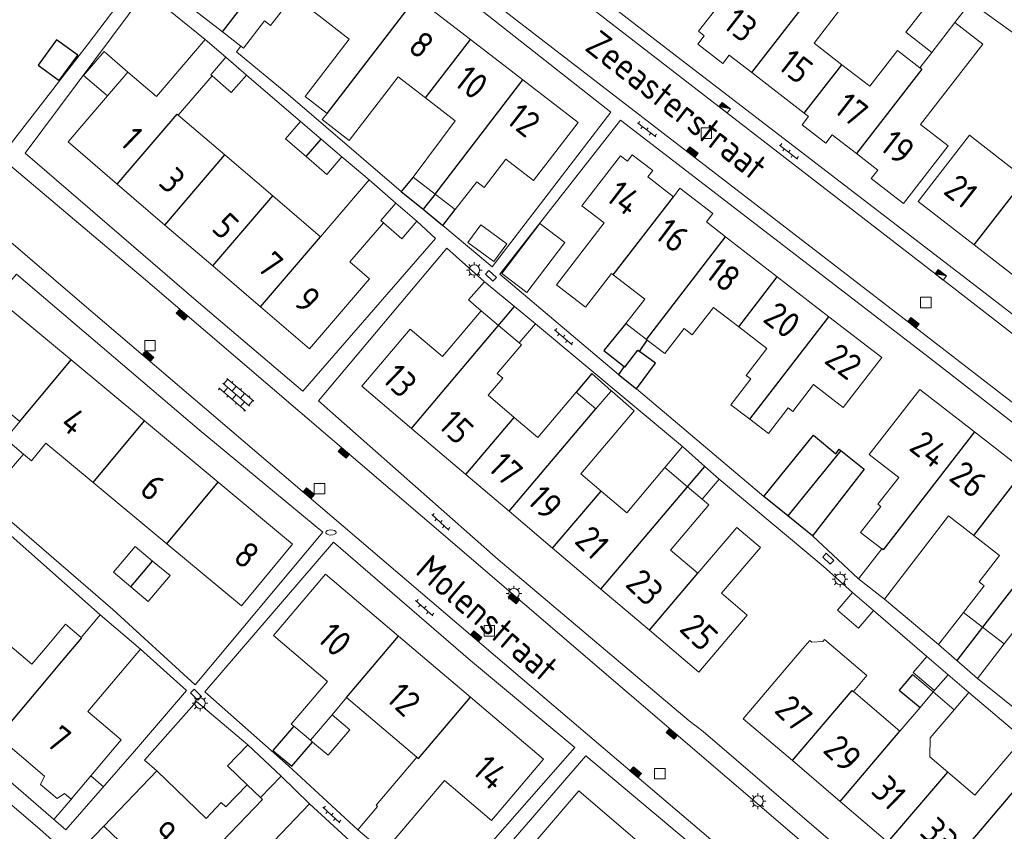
# Model space of a CAD drawing. Extents: x 168769 to 512904, y 516715 to 1559940.
# Tile 115 of 256: x 169647 to 169741, y 519532 to 519610. Entities that reach past the tile are written whole.
import ezdxf

# ---------------------------------------------------------------- set-up
doc = ezdxf.new("R2010")
doc.units = 0
doc.header["$MEASUREMENT"] = 0
doc.layers.get('0').update_dxf_attribs({"linetype": 'CONTINUOUS'})
for name, color, linetype, lineweight in [('B01_HOOFDGEBOUW', 10, 'CONTINUOUS', 0), ('B02_bijgebouw', 12, 'CONTINUOUS', 0), ('B07_scheidingsmuur', 14, 'CONTINUOUS', 25), ('Q21_LANTAARNPAAL', 7, 'CONTINUOUS', 18), ('Q23_kolk', 7, 'CONTINUOUS', 18), ('Q28_rioolput', 7, 'CONTINUOUS', 18), ('Q92_BRANDKRAAN', 7, 'CONTINUOUS', 0), ('Q96_STRAATKOLK', 7, 'CONTINUOUS', 0), ('Q97_TROTTOIRKOLK', 7, 'CONTINUOUS', 0), ('S02_symb_open_verh', 7, 'CONTINUOUS', 13), ('V00_kant_verharding', 252, 'CONTINUOUS', 0)]:
    doc.layers.add(name, color=color, linetype=linetype, lineweight=lineweight)
for name, color, linetype in [('B11_dakrand_hoofdgebouw', 20, 'CONTINUOUS'), ('B14_dakrand_bijgebouw', 30, 'CONTINUOUS'), ('Z02_Huisnummer', 253, 'CONTINUOUS'), ('Z06_STRAATNAAM', 7, 'CONTINUOUS')]:
    doc.layers.add(name, color=color, linetype=linetype)
doc.styles.add('ISOCP', font='isocp.shx', dxfattribs={"height": 1.8})

# ---------------------------------------------------------------- blocks, each defined once
blk = doc.blocks.new('Q21')
at = {"color": 0}
for points in [[(-1.500050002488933, 0), (-1.000033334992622, 0)], [(-1.060635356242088, 1.060735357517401), (-0.7070803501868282, 0.7071803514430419)], [(0, 1.500050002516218), (0, 1.000033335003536)], [(1.060735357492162, 1.060735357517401), (0.7071303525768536, 0.7071303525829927)], [(1.500049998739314, 0), (1.000033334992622, 0)], [(-1.060635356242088, -1.060635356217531), (-0.7071303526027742, -0.7071303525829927)], [(0, -1.500050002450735), (0, -1.000033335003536)], [(1.060735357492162, -1.060635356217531), (0.7071803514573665, -0.7070803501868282)]]:
    blk.add_lwpolyline(points, dxfattribs=at)
blk.add_circle((0, 0), 1.000033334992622, dxfattribs=at)
blk = doc.blocks.new('Q28')
at = {"color": 0}
blk.add_lwpolyline([(1, 1), (1, -1), (-1, -1), (-1, 1)], close=True, dxfattribs=at)
blk = doc.blocks.new('Q96')
for p, q in [((-1.003164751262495, 0.8803534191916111), (1.003164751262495, 0.8803534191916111)), ((-1.003164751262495, 0.7540907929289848), (1.003164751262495, 0.7540907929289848)), ((-1.003164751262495, 0.6278281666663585), (1.003164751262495, 0.6278281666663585)), ((-1.003164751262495, 0.5015655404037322), (1.003164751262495, 0.5015655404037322)), ((-1.003164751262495, 0.3753029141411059), (1.003164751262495, 0.3753029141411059)), ((-1.003164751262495, 0.2490402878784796), (1.003164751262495, 0.2490402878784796)), ((-1.003164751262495, 0.1227776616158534), (1.003164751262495, 0.1227776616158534))]:
    blk.add_line(p, q)
at = {"color": 0}
blk.add_lwpolyline([(1.003164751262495, 1.003131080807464), (1.003164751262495, 0), (-1.003164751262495, 0), (-1.003164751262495, 1.003131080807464), (1.003164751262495, 1.003131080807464)], dxfattribs=at)
blk = doc.blocks.new('Q97')
blk.add_hatch(color=256).paths.add_polyline_path([(-1.000033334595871, 1.000033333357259), (-1.000033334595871, 2.220298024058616e-16), (1.000033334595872, 1.000033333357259)])
blk.add_line((1.000033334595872, 1.000033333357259), (-1.000033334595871, 2.220446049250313e-16))
at = {"color": 0}
for points in [[(-1.000033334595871, 2.220446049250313e-16), (-1.000033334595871, 1.000033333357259), (1.000033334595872, 1.000033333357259), (1.000033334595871, -2.220446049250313e-16), (-1.000033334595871, 2.220446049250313e-16)], [(-1.262497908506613e-09, 0.8000266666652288), (-1.262497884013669e-09, 1.000033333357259)]]:
    blk.add_lwpolyline(points, dxfattribs=at)
blk = doc.blocks.new('Q92')
at = {"color": 0}
blk.add_ellipse((0, 0), major_axis=(-0.9914977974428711, -3.305158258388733e-05), ratio=0.4999833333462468, start_param=1.570796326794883, end_param=7.853981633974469, dxfattribs=at)
blk = doc.blocks.new('S024')
at = {"color": 0}
for p, q in [((0, 1.2), (6.699999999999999, 1.2)), ((0, 0), (6.699999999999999, 0)), ((0.1999999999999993, 1.2), (0.1999999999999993, 0)), ((1.25, 1.5), (1.25, 1.2)), ((1.25, 0), (1.25, -1.198)), ((2.300000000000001, 1.2), (2.300000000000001, 0)), ((3.35, 1.5), (3.35, 1.2)), ((3.35, 0), (3.35, -1.198)), ((4.399999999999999, 1.2), (4.399999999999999, 0)), ((5.449999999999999, 1.5), (5.449999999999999, 1.2)), ((5.449999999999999, 0), (5.449999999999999, -1.198)), ((6.5, 1.2), (6.5, 0)), ((0, -1.198), (6.699999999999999, -1.198)), ((0.1999999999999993, -1.198), (0.1999999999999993, -1.4980000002)), ((2.300000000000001, -1.198), (2.300000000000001, -1.4980000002)), ((4.399999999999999, -1.198), (4.399999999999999, -1.4980000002)), ((6.5, -1.198), (6.5, -1.4980000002))]:
    blk.add_line(p, q, dxfattribs=at)
blk = doc.blocks.new('Q23')
at = {"color": 0}
blk.add_lwpolyline([(0.9900330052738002, -0.4950165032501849), (-0.9900330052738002, -0.4950165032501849), (-0.9900330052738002, 0.4950165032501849), (0.9900330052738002, 0.4950165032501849), (0.9900330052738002, -0.4950165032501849)], dxfattribs=at)
blk = doc.blocks.new('S026')
for p, q in [((-0.003902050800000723, 0), (4.396097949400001, 0)), ((0.1960979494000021, 0.4999999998), (0.1960979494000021, 0)), ((1.196097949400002, 0), (1.196097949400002, -0.5)), ((2.196097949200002, 0.4999999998), (2.196097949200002, 0)), ((3.196097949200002, 0), (3.196097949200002, -0.5)), ((4.196097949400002, 0.4999999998), (4.196097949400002, 0))]:
    blk.add_line(p, q)

msp = doc.modelspace()

# ---------------------------------------------------------------- linework, layer by layer
at = {"layer": 'B01_HOOFDGEBOUW'}
for p, q in [((169649.1261012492, 519537.552978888), (169644.723108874, 519541.3103801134)), ((169649.1261012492, 519537.552978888, 0.7900302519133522), (169648.7600045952, 519536.7621593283, -0.03961428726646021)), ((169650.3329126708, 519535.4202644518, -0.8293482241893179), (169651.0431626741, 519535.9165495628, 0.7869476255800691))]:
    msp.add_line(p, q, dxfattribs=at)
for points in [[(169711.572, 519608.662), (169715.188, 519613.3309999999)], [(169722.914, 519612.798), (169725.27, 519610.974), (169722.6, 519607.529), (169725.2460107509, 519605.4790138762)], [(169675.35, 519610.1300000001), (169672.8782322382, 519612.0338813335), (169670.7180591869, 519609.2293756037), (169670.1412413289, 519609.6736544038)], [(169684.6259760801, 519611.8759689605), (169689.7931651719, 519607.8962144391)], [(169666.13, 519608.615), (169663.908, 519610.327)], [(169675.35, 519610.1300000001), (169678.2258067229, 519607.9149072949), (169674.0152999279, 519602.4484978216), (169676.114718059, 519600.831419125)], [(169670.1412413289, 519609.6736544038), (169668.136, 519607.0699999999)], [(169732.778, 519599.7819999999), (169738.7201268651, 519607.448885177), (169736.0517642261, 519609.5169674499)], [(169733.844, 519606.655), (169736.0517642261, 519609.5169674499)], [(169666.13, 519608.615), (169667.894, 519607.257)], [(169711.572, 519608.662), (169712.125, 519608.233), (169711.513, 519607.443), (169713.885, 519605.606), (169714.497, 519606.396), (169716.659, 519604.721)], [(169664.465, 519607.876), (169659.8170713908, 519602.4537193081)], [(169666.434, 519606.181), (169664.465, 519607.876)], [(169667.894, 519607.257), (169668.136, 519607.0699999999)], [(169689.7931651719, 519607.8962144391), (169694.8123490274, 519604.0304531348)], [(169665.0033949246, 519604.5095206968), (169666.434, 519606.181)], [(169725.2460107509, 519605.4790138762), (169727.914, 519603.412), (169730.564, 519606.83), (169732.692, 519605.182)], [(169732.692, 519605.182), (169733.844, 519606.655)], [(169655.1493545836, 519602.499720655), (169657.1, 519604.779)], [(169659.8170713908, 519602.4537193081), (169657.1, 519604.779)], [(169661.9089694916, 519600.6634758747), (169665.1270606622, 519604.4036762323)], [(169665.1270606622, 519604.4036762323), (169665.0033949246, 519604.5095206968)], [(169676.114718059, 519600.831419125), (169675.6570542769, 519600.2372441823), (169678.2318123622, 519598.2540344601), (169682.8978608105, 519604.3153110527)], [(169682.8978608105, 519604.3153110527), (169685.495, 519602.3159999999)], [(169721.658, 519600.8479999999), (169716.659, 519604.721)], [(169694.8123490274, 519604.0304531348), (169700.096, 519599.961), (169695.822, 519594.411), (169693.176, 519596.449), (169691.098, 519593.75), (169690.394, 519594.292), (169688.354, 519591.6420000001)], [(169655.1493545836, 519602.499720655), (169651.384, 519598.1)], [(169685.495, 519602.3159999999), (169688.335, 519600.128)], [(169666.354412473, 519596.8593135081), (169661.9089694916, 519600.6634758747)], [(169726.6419538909, 519596.9869404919), (169724.3288210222, 519598.7785249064), (169723.7164247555, 519597.9879739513), (169721.4633545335, 519599.7333033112), (169722.0760263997, 519600.5241557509)], [(169721.658, 519600.8479999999), (169722.0760263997, 519600.5241557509)], [(169684.317949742, 519594.748257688), (169688.335, 519600.128)], [(169732.778, 519599.7819999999), (169735.414, 519597.739)], [(169737.8849610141, 519588.2659497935), (169732.534, 519592.422), (169737.44, 519598.7399999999)], [(169737.44, 519598.7399999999), (169742.791, 519594.5839999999)], [(169656.076, 519594.079), (169651.384, 519598.1)], [(169735.414, 519597.739), (169731.1476037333, 519592.2314490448), (169728.0644550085, 519594.6197944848), (169728.6769569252, 519595.4104275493)], [(169670.9196730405, 519592.9526179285), (169666.354412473, 519596.8593135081)], [(169704.11, 519596.7819999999), (169700.432, 519592.0179999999)], [(169704.11, 519596.7819999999), (169704.783, 519596.2619999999), (169705.253, 519596.872), (169707.2, 519595.368), (169706.73, 519594.759), (169709.174, 519592.8709999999)], [(169726.6419538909, 519596.9869404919), (169728.6769569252, 519595.4104275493)], [(169660.6324932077, 519590.173576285), (169656.076, 519594.079)], [(169680.1260845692, 519594.4780869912), (169675.479, 519589.051)], [(169682.686, 519592.2709999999), (169680.1260845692, 519594.4780869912)], [(169684.317949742, 519594.748257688), (169686.4178780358, 519593.1320938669), (169688.354, 519591.6420000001)], [(169675.479, 519589.051), (169670.9196730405, 519592.9526179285)], [(169709.174, 519592.8709999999), (169709.803, 519593.686), (169712.93, 519591.2719999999), (169712.319, 519590.481), (169714.1460000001, 519589.0320000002)], [(169681.241, 519590.5949999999), (169682.686, 519592.2709999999)], [(169700.432, 519592.0179999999), (169702.5691796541, 519590.3680111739), (169698.016432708, 519584.4709784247), (169700.7868507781, 519582.3321040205), (169703.2740561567, 519585.553704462), (169703.4311297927, 519585.4324372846)], [(169665.1949991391, 519586.262998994), (169660.6324932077, 519590.173576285)], [(169680.16, 519585.046), (169678.2833023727, 519586.6518972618), (169681.4862025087, 519590.3846004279)], [(169681.4862025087, 519590.3846004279), (169681.241, 519590.5949999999)], [(169719.0846025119, 519585.2184852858), (169714.1460000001, 519589.0320000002)], [(169743.1588277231, 519584.1697781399), (169737.8849610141, 519588.2659497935)], [(169669.7509986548, 519582.3579984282), (169665.1949991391, 519586.262998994)], [(169703.4311297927, 519585.4324372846), (169706.4402482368, 519583.1092765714), (169704.636478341, 519580.772909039)], [(169680.16, 519585.046), (169674.426, 519578.351), (169669.7509986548, 519582.3579984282)], [(169724.008344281, 519581.4164458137), (169719.0846025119, 519585.2184852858)], [(169644.538, 519583.2289999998), (169651.6768924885, 519577.2918707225)], [(169690.829, 519581.9969999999), (169687.1231080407, 519577.628497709)], [(169694.4658013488, 519578.9118589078), (169692.4889966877, 519580.5846325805), (169690.829, 519581.9969999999)], [(169706.679, 519579.1960000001), (169708.364, 519577.895), (169710.21, 519580.286), (169710.976, 519579.693), (169713, 519582.313), (169715.4058435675, 519580.4547974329)], [(169704.636478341, 519580.772909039), (169706.5995609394, 519579.2573301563)], [(169725.386, 519572.747), (169729.066, 519577.511), (169724.008344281, 519581.4164458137)], [(169684.1719999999, 519570.7560000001), (169679.432, 519574.777), (169684.058, 519580.229)], [(169684.058, 519580.229), (169687.1231080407, 519577.628497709)], [(169715.4058435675, 519580.4547974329), (169718.096, 519578.377), (169716.124, 519575.8209999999), (169716.566, 519575.4789999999), (169714.672, 519573.024), (169716.46, 519571.642)], [(169694.6787525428, 519578.7312099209), (169694.4658013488, 519578.9118589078)], [(169706.5995609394, 519579.2573301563), (169706.679, 519579.1960000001)], [(169694.6787525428, 519578.7312099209), (169692.3571318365, 519575.9944555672)], [(169639.648, 519577.349), (169646.7869874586, 519571.4119849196), (169645.426984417, 519569.7554728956), (169647.1274398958, 519568.3149218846), (169647.8843751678, 519567.6736796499)], [(169651.6768924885, 519577.2918707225), (169658.6814113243, 519571.4664945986)], [(169691.4950430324, 519573.9199376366), (169692.8794376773, 519575.5518234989), (169692.3571318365, 519575.9944555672)], [(169693.9810000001, 519571.811), (169696.2305622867, 519569.9026055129), (169699.8856229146, 519574.2110892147)], [(169699.8856229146, 519574.2110892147), (169701.7691547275, 519572.6132131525)], [(169703.2861486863, 519574.3207434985), (169705.416767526, 519572.4278717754), (169700.3265906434, 519566.4277646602)], [(169701.7691547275, 519572.6132131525), (169703.1706716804, 519574.2652823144), (169703.2463897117, 519574.3545366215), (169703.2861486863, 519574.3207434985)], [(169716.46, 519571.642), (169718.2402160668, 519570.2660164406), (169720.1360156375, 519572.718758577), (169720.571179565, 519572.3824070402), (169722.5465913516, 519574.9399035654)], [(169725.386, 519572.747), (169722.5465913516, 519574.9399035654)], [(169727.874, 519568.263), (169732.686, 519574.4749999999), (169737.9059852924, 519570.4319810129)], [(169693.9810000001, 519571.811), (169691.4950430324, 519573.9199376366)], [(169658.6814113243, 519571.4664945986), (169665.7089666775, 519565.6219599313)], [(169689.355, 519566.3579999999), (169684.1719999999, 519570.7560000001)], [(169737.9059852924, 519570.4319810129), (169742.67512146, 519566.7381567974)], [(169649.278, 519569.34), (169647.8843751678, 519567.6736796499)], [(169653.791, 519565.586), (169649.278, 519569.34)], [(169727.874, 519568.263), (169730.6883820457, 519566.0828959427), (169728.6981185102, 519563.5135864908), (169728.9669078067, 519563.3053743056), (169727.0501309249, 519560.8309316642)], [(169708.3703573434, 519567.0122497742), (169704.7156488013, 519562.7042714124)], [(169711.9310580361, 519563.9915636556), (169710.5356284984, 519565.1753628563), (169708.3703573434, 519567.0122497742)], [(169693.485, 519562.8549999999), (169689.355, 519566.3579999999)], [(169700.3265906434, 519566.4277646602), (169702.2705217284, 519564.7786148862)], [(169660.8187598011, 519559.7417111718), (169653.791, 519565.586)], [(169665.7089666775, 519565.6219599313), (169672.82, 519559.7079999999), (169667.93, 519553.8279999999), (169660.8187598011, 519559.7417111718)], [(169702.2705217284, 519564.7786148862), (169704.7156488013, 519562.7042714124)], [(169712.5600935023, 519563.4579274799), (169711.9310580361, 519563.9915636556)], [(169697.6441350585, 519559.3261591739), (169693.485, 519562.8549999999)], [(169711.5126276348, 519556.9373159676), (169708.9050328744, 519559.1494437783), (169712.5600935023, 519563.4579274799)], [(169737.863, 519560.526), (169735.4280851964, 519562.4121574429), (169729.3336585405, 519554.471014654)], [(169715.219, 519561.306), (169711.5126276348, 519556.9373159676)], [(169715.219, 519561.306), (169717.483, 519559.385)], [(169727.0501309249, 519560.8309316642), (169729.0581450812, 519559.2754641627)], [(169737.863, 519560.526), (169740.3137259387, 519558.6275947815), (169738.3540818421, 519556.0978131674), (169738.8284158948, 519555.7303798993), (169736.8687717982, 519553.2005982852)], [(169702.2539477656, 519555.4149384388), (169697.6441350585, 519559.3261591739)], [(169717.483, 519559.385), (169713.7779824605, 519555.016166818)], [(169729.0581450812, 519559.2754641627), (169726.8354991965, 519556.4061631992)], [(169670.99, 519550.987), (169675.954, 519556.8379999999), (169682.9360183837, 519550.9150216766)], [(169726.8354991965, 519556.4061631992), (169729.3336585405, 519554.471014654)], [(169706.887, 519551.4839999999), (169702.2539477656, 519555.4149384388)], [(169716.232, 519552.934), (169713.7779824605, 519555.016166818)], [(169642.6312431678, 519552.7122880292), (169647.9285011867, 519548.2397379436)], [(169654.4401439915, 519552.9484565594), (169652.6341097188, 519550.8087742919), (169651.153, 519552.059)], [(169658.2992137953, 519549.691144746), (169654.4401439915, 519552.9484565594)], [(169716.232, 519552.934), (169711.606, 519547.481), (169706.887, 519551.4839999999)], [(169740.7532242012, 519550.1913287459), (169738.6883577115, 519551.79097245), (169736.8687717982, 519553.2005982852)], [(169747.3999999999, 519553.1380000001), (169745.5015392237, 519550.6873170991), (169742.7741663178, 519552.800120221), (169740.7532242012, 519550.1913287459)], [(169649.218, 519549.7669999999), (169651.153, 519552.059)], [(169676.1487061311, 519546.6111514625), (169670.99, 519550.987)], [(169682.9360183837, 519550.9150216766), (169689.7990121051, 519545.0930142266)], [(169723.6051105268, 519550.6198164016), (169723.4427902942, 519550.4296792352)], [(169726.3521528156, 519545.6446905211), (169727.6496125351, 519547.1667280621), (169723.6051105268, 519550.6198164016)], [(169649.218, 519549.7669999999), (169647.9285011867, 519548.2397379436)], [(169656.47, 519541.028), (169653.2681183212, 519543.7306012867), (169658.2992137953, 519549.691144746)], [(169720.5300006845, 519539.0460008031), (169715.836, 519543.0509999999), (169721.546, 519549.748)], [(169721.546, 519549.748), (169722.1952809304, 519550.5085486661), (169722.3854180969, 519550.3462284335)], [(169723.4427902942, 519550.4296792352), (169722.3854180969, 519550.3462284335)], [(169672.694, 519542.537), (169676.1487061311, 519546.6111514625)], [(169676.586, 519543.4270000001), (169677.973, 519545.0630000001)], [(169677.973, 519545.0630000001), (169684.6676101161, 519539.3850306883)], [(169689.7990121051, 519545.0930142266), (169696.774, 519539.1759999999), (169691.812, 519533.324)], [(169726.3521528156, 519545.6446905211), (169730.801, 519541.847)], [(169735.971, 519543.905), (169733.985, 519545.598), (169732.7289079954, 519544.1182257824)], [(169732.7289079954, 519544.1182257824), (169730.801, 519541.847)], [(169676.586, 519543.4270000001), (169674.5186658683, 519540.9894591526)], [(169735.971, 519543.905), (169733.6841527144, 519541.2223781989)], [(169672.9356930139, 519542.3320146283), (169672.694, 519542.537)], [(169672.9356930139, 519542.3320146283), (169674.5186658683, 519540.9894591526)], [(169733.6515442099, 519539.4104502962), (169733.6841527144, 519541.2223781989)], [(169656.47, 519541.028), (169651.6896941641, 519535.3658120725)], [(169742.567, 519541.1660000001), (169737.9432884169, 519535.7488451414)], [(169684.6676101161, 519539.3850306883), (169680.7863825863, 519534.8094353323)], [(169733.6515442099, 519539.4104502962), (169735.3632239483, 519537.9500894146)], [(169725.0939609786, 519535.1519542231), (169720.5300006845, 519539.0460008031)], [(169654.802, 519532.795), (169659.848, 519538.056)], [(169659.848, 519538.056), (169664.5606994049, 519533.5358933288), (169666.0143324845, 519535.0514628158), (169666.4463646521, 519534.6369426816)], [(169669.7596077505, 519535.5160856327), (169671.7158337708, 519537.5480408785)], [(169671.7158337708, 519537.5480408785), (169674.4389599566, 519534.926403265)], [(169735.3632239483, 519537.9500894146), (169737.9432884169, 519535.7488451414)], [(169666.4463646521, 519534.6369426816), (169668.4736722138, 519536.7498969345)], [(169669.7596077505, 519535.5160856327), (169668.4736722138, 519536.7498969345)], [(169691.812, 519533.324), (169687.3119318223, 519537.1396764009), (169683.4315829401, 519532.5633358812)], [(169695.118, 519530.2739999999), (169700.142, 519536.1519999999), (169707.0970015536, 519530.2080018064)], [(169674.4389599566, 519534.926403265), (169669.0094414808, 519529.2665952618)], [(169680.9389024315, 519534.6800610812), (169679.046036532, 519532.4485535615)], [(169680.7863825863, 519534.8094353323), (169680.9389024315, 519534.6800610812)], [(169729.6589937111, 519531.2569926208), (169725.0939609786, 519535.1519542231)], [(169661.4118824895, 519526.4548775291), (169654.802, 519532.795)], [(169679.046036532, 519532.4485535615), (169681.537645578, 519530.3328719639)], [(169683.4315829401, 519532.5633358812), (169681.537645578, 519530.3328719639)]]:
    msp.add_lwpolyline(points, dxfattribs=at)
at = {"layer": 'B01_HOOFDGEBOUW', "extrusion": (0.648458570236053, 0.7612499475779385, 0), "elevation": 505508.3621265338}
msp.add_lwpolyline([(207750.6699178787, 0.7869476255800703), (207749.8206153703, 0)], dxfattribs=at)
at = {"layer": 'B01_HOOFDGEBOUW'}
for points in [[(169737.3781685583, 519545.5556589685, 0), (169733.36453134, 519548.987504, 1.4790079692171), (169732.06434191, 519547.467797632, 0), (169734.0967320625, 519545.7289800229, 0)], [(169650.3329126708, 519535.4202644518, -0.8293482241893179), (169648.7600045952, 519536.7621593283, -0.03961428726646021)]]:
    msp.add_polyline3d(points, dxfattribs=at)
at = {"layer": 'B02_bijgebouw'}
for points in [[(169736.0517642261, 519609.5169674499), (169737.276017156, 519611.1107704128), (169734.81, 519613.005), (169731.3619451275, 519608.5961590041)], [(169733.844, 519606.655), (169731.3619451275, 519608.5961590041)], [(169657.1, 519604.779), (169654.8207230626, 519606.729614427), (169652.8701086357, 519604.4503374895), (169655.1493545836, 519602.499720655)], [(169668.405, 519604.486), (169666.434, 519606.181)], [(169665.1270606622, 519604.4036762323), (169666.97, 519602.8180000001)], [(169666.97, 519602.8180000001), (169668.405, 519604.486)], [(169673.563, 519600.066), (169672.134, 519598.394)], [(169675.5449683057, 519598.3719629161), (169673.563, 519600.066)], [(169672.134, 519598.394), (169674.116, 519596.7)], [(169677.521, 519596.683), (169675.5449683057, 519598.3719629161)], [(169674.116, 519596.7), (169676.092, 519595.01)], [(169676.092, 519595.01), (169677.521, 519596.683)], [(169682.686, 519592.2709999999), (169684.689, 519590.536)], [(169683.256, 519588.8659999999), (169681.4862025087, 519590.3846004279)], [(169684.689, 519590.536), (169683.256, 519588.8659999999)], [(169692.027, 519586.677), (169689.5528907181, 519588.5114435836), (169690.8036477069, 519590.1983362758), (169693.2777569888, 519588.3638926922), (169692.027, 519586.677)], [(169689.6022443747, 519583.0376711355), (169691.1298306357, 519584.7646129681)], [(169691.1298306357, 519584.7646129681), (169694.0107431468, 519582.3829604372)], [(169690.829, 519581.9969999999), (169689.6022443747, 519583.0376711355)], [(169694.0107431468, 519582.3829604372), (169696.009, 519580.731)], [(169696.009, 519580.731), (169694.4658013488, 519578.9118589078)], [(169645.426984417, 519569.7554728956), (169643.754, 519571.129), (169641.72, 519568.697), (169643.4023976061, 519567.2894842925), (169645.074, 519565.8909999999), (169647.1274398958, 519568.3149218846)], [(169708.3703573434, 519567.0122497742), (169710.033, 519569.021)], [(169710.033, 519569.021), (169712.1852144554, 519567.1186452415)], [(169712.1852144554, 519567.1186452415), (169713.556, 519565.907)], [(169713.556, 519565.907), (169711.9310580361, 519563.9915636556)], [(169657.794, 519559.477), (169655.712657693, 519557.0486581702)], [(169657.794, 519559.477), (169659.4618371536, 519558.0898085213)], [(169659.4618371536, 519558.0898085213), (169661.122, 519556.709), (169659.029, 519554.248)], [(169657.369, 519555.6290000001), (169655.712657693, 519557.0486581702)], [(169659.029, 519554.248), (169657.369, 519555.6290000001)], [(169724.834, 519553.418), (169726.261, 519555.0800000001)], [(169726.261, 519555.0800000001), (169728.264, 519553.3609999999)], [(169728.264, 519553.3609999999), (169726.837, 519551.6979999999), (169724.834, 519553.418)], [(169736.8687717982, 519553.2005982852), (169734.492781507, 519550.1333389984)], [(169736.2251401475, 519548.6114852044), (169734.492781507, 519550.1333389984)], [(169740.7532242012, 519550.1913287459), (169738.1912619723, 519546.8842735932)], [(169738.1912619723, 519546.8842735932), (169736.2251401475, 519548.6114852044)], [(169733.985, 519545.598), (169732.011, 519547.282)], [(169735.971, 519543.905), (169737.3781685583, 519545.5556589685)], [(169676.586, 519543.4270000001), (169678.278, 519541.993)], [(169678.278, 519541.993), (169676.21, 519539.555)], [(169666.6072989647, 519538.5406184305), (169668.5511163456, 519540.566555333)], [(169671.7158337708, 519537.5480408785), (169668.5511163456, 519540.566555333)], [(169674.5186658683, 519540.9894591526), (169674.7323247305, 519540.8082501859)], [(169674.7323247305, 519540.8082501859), (169676.21, 519539.555)], [(169668.4736722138, 519536.7498969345), (169666.6072989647, 519538.5406184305)]]:
    msp.add_lwpolyline(points, dxfattribs=at)
msp.add_lwpolyline([(169696.4253651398, 519590.333685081), (169698.8139075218, 519588.5185087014), (169695.1835547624, 519583.7414239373), (169692.7950123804, 519585.5566003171)], close=True, dxfattribs=at)
at = {"layer": 'B07_scheidingsmuur'}
for points in [[(169666.13, 519608.615), (169674.5931638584, 519619.6032127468)], [(169716.659, 519604.721), (169722.914, 519612.798)], [(169676.114718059, 519600.831419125), (169684.6259760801, 519611.8759689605)], [(169685.495, 519602.3159999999), (169689.7931651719, 519607.8962144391)], [(169721.658, 519600.8479999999), (169725.2460107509, 519605.4790138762)], [(169732.8793638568, 519605.0368986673), (169732.692, 519605.182)], [(169732.8793638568, 519605.0368986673), (169726.6419538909, 519596.9869404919)], [(169686.4178780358, 519593.1320938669), (169694.8123490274, 519604.0304531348)], [(169656.076, 519594.079), (169661.7950412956, 519600.7609692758)], [(169661.7950412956, 519600.7609692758), (169661.9089694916, 519600.6634758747)], [(169674.116, 519596.7), (169675.5449683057, 519598.3719629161)], [(169660.6324932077, 519590.173576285), (169666.354412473, 519596.8593135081)], [(169737.8849610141, 519588.2659497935), (169742.791, 519594.5839999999)], [(169665.1949991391, 519586.262998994), (169670.9196730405, 519592.9526179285)], [(169686.4178780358, 519593.1320938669), (169685.2943562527, 519591.6723818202)], [(169703.4311297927, 519585.4324372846), (169709.174, 519592.8709999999)], [(169669.7509986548, 519582.3579984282), (169675.479, 519589.051)], [(169706.5995609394, 519579.2573301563), (169714.1460000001, 519589.0320000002)], [(169715.4058435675, 519580.4547974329), (169719.0846025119, 519585.2184852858)], [(169684.1719999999, 519570.7560000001), (169694.0107431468, 519582.3829604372)], [(169716.46, 519571.642), (169724.008344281, 519581.4164458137)], [(169704.469, 519576.655), (169704.5425802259, 519576.5962569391), (169705.7909679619, 519578.2128278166), (169705.927, 519578.113)], [(169646.787, 519571.4120000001), (169651.6768924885, 519577.2918707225)], [(169693.485, 519562.8549999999), (169701.7691547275, 519572.6132131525)], [(169653.791, 519565.586), (169658.6814113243, 519571.4664945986)], [(169689.355, 519566.3579999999), (169693.9810000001, 519571.811)], [(169737.9059852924, 519570.4319810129), (169729.1868718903, 519559.1757485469)], [(169725.1604978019, 519568.6593324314), (169720.0986899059, 519562.4097951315)], [(169710.5356284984, 519565.1753628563), (169712.1852144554, 519567.1186452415)], [(169737.863, 519560.526), (169742.67512146, 519566.7381567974)], [(169660.8187598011, 519559.7417111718), (169665.7089666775, 519565.6219599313)], [(169697.6441350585, 519559.3261591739), (169702.2705217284, 519564.7786148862)], [(169702.2539477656, 519555.4149384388), (169710.5356284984, 519565.1753628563)], [(169747.4200584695, 519563.0630754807), (169738.6883577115, 519551.79097245)], [(169729.1868718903, 519559.1757485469), (169729.0581450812, 519559.2754641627)], [(169657.369, 519555.6290000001), (169659.4618371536, 519558.0898085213)], [(169706.887, 519551.4839999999), (169711.5126276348, 519556.9373159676)], [(169738.6883577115, 519551.79097245), (169736.2251401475, 519548.6114852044)], [(169650.762, 519548.4630000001), (169652.6972176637, 519550.7552576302)], [(169652.6972176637, 519550.7552576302), (169652.6341097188, 519550.8087742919)], [(169677.973, 519545.0630000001), (169682.9360183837, 519550.9150216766)], [(169649.4721628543, 519546.936192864), (169650.762, 519548.4630000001)], [(169644.8050000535, 519541.4090000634), (169649.4721628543, 519546.936192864)], [(169733.985, 519545.598), (169735.3947194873, 519547.2505703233)], [(169684.8271235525, 519539.2497408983), (169689.7990121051, 519545.0930142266)], [(169720.5300006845, 519539.0460008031), (169726.2380667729, 519545.7420783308)], [(169726.2380667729, 519545.7420783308), (169726.3521528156, 519545.6446905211)], [(169725.0939609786, 519535.1519542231), (169730.801, 519541.847)], [(169684.6676101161, 519539.3850306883), (169684.8271235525, 519539.2497408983)], [(169729.6589937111, 519531.2569926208), (169735.3632239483, 519537.9500894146)], [(169734.2310399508, 519527.3560469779), (169743.117, 519537.8049999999)], [(169661.4118824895, 519526.4548775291), (169669.9400027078, 519535.343002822)], [(169669.9400027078, 519535.343002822), (169669.7596077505, 519535.5160856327)]]:
    msp.add_lwpolyline(points, dxfattribs=at)
at = {"layer": 'B11_dakrand_hoofdgebouw'}
for points in [[(169684.317949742, 519594.748257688), (169683.2014615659, 519593.3793195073)], [(169683.2014615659, 519593.3793195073), (169685.2943562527, 519591.6723818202)], [(169685.2943562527, 519591.6723818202), (169687.172, 519590.141)], [(169687.172, 519590.141), (169688.354, 519591.6420000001)]]:
    msp.add_lwpolyline(points, dxfattribs=at)
at = {"layer": 'B14_dakrand_bijgebouw'}
for points in [[(169650.2788358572, 519607.8595492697), (169648.5173131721, 519605.4231173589), (169650.5472236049, 519603.9557272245), (169652.3085404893, 519606.392270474), (169650.2788358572, 519607.8595492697)], [(169704.636478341, 519580.772909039), (169702.525, 519578.207), (169704.469, 519576.655)], [(169705.927, 519578.113), (169706.679, 519579.1960000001)], [(169705.638, 519574.532), (169707.46, 519576.988), (169705.927, 519578.113)], [(169703.2441114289, 519574.3580899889), (169701.4001111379, 519575.9963257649), (169699.8856229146, 519574.2110892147)], [(169704.469, 519576.655), (169703.941, 519575.915)], [(169703.941, 519575.915), (169705.638, 519574.532)], [(169703.2861486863, 519574.3207434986), (169703.2441114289, 519574.3580899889)], [(169717.808, 519564.272), (169722.5594226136, 519570.1080758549)], [(169722.5594226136, 519570.1080758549), (169724.6699131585, 519568.3231696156), (169725.015, 519568.776)], [(169725.1604978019, 519568.6593324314), (169727.392, 519566.87), (169722.443, 519560.504)], [(169725.015, 519568.776), (169725.1604978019, 519568.6593324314)], [(169720.0986899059, 519562.4097951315), (169717.808, 519564.272)], [(169722.443, 519560.504), (169720.0986899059, 519562.4097951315)]]:
    msp.add_lwpolyline(points, dxfattribs=at)
at = {"layer": 'B14_dakrand_bijgebouw', "flags": 128}
for points in [[(169732.011, 519547.282), (169730.7321560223, 519545.7637428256), (169732.7289079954, 519544.1182257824)], [(169672.9356930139, 519542.3320146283), (169670.9322985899, 519540.0222591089), (169672.7558260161, 519538.5038486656), (169674.7323247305, 519540.8082501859)]]:
    msp.add_lwpolyline(points, dxfattribs=at)
at = {"layer": 'V00_kant_verharding'}
for p, q in [((169657.7182550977, 519539.9396449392), (169662.683494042, 519545.7520512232)), ((169653.5674434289, 519537.5899729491), (169654.7609418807, 519536.5478462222))]:
    msp.add_line(p, q, dxfattribs=at)
for points in [[(169734.954, 519584.905), (169697.021, 519614.259), (169658.008, 519644.415)], [(169654.608, 519640.3190000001), (169689.489, 519613.382), (169731.196, 519581.228)], [(169645.993, 519598.027), (169653.211, 519607.353), (169668.675, 519627.719)], [(169687.172, 519590.141), (169691.881, 519586.167), (169703.193, 519600.945), (169687.227, 519613.536), (169669.854, 519626.796), (169659.66, 519613.49), (169663.908, 519610.327)], [(169685.095, 519625.138), (169708.506, 519607.007), (169738.097, 519584.3), (169768.934, 519560.533), (169770.526, 519561.481)], [(169729.837, 519617.017), (169742.98, 519607.545), (169749.458, 519602.928)], [(169684.689, 519590.536), (169686.468, 519588.8929999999), (169673.79, 519574.323), (169663.613, 519582.964), (169647.287, 519597.024), (169658.826, 519612.496), (169664.465, 519607.876)], [(169733.836, 519520.665), (169685.223, 519562.323), (169658.776, 519584.9319999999), (169631.406, 519608.052)], [(169683.2014615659, 519593.3793195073), (169672.41, 519602.632), (169667.468, 519606.7019999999), (169667.894, 519607.257)], [(169626.942, 519604.781), (169652.489, 519582.917), (169692.2, 519549.015), (169722.152, 519523.488), (169727.187, 519519.169), (169730.286, 519516.517)], [(169668.405, 519604.486), (169673.563, 519600.066)], [(169704.119, 519600.169), (169692.615, 519585.485)], [(169754.407, 519538.8999999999), (169763.936, 519550.7189999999), (169764.279, 519552.555), (169763.684, 519554.048), (169750.107, 519564.6739999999), (169733.331, 519577.723), (169704.119, 519600.169)], [(169677.521, 519596.683), (169680.1260845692, 519594.4780869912)], [(169691.1, 519584.791), (169687.531, 519587.948), (169675.293, 519573.399), (169692.443, 519558.254), (169710.686, 519542.833)], [(169644.538, 519583.2289999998), (169646.452, 519585.473), (169663.897, 519570.6269999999), (169675.722, 519560.86), (169663.524, 519546.29)], [(169703.941, 519575.915), (169692.615, 519585.485)], [(169696.009, 519580.731), (169710.033, 519569.021)], [(169717.808, 519564.272), (169705.638, 519574.532)], [(169602.19, 519571.713), (169604.427, 519569.992), (169610.1, 519565.4199999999), (169616.543, 519560.281), (169627.106, 519551.1539999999), (169633.532, 519545.581), (169639.979, 519539.961), (169648.712, 519532.481)], [(169634.709, 519571.541), (169655.668773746, 519553.4813457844)], [(169723.461, 519557.6139999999), (169713.556, 519565.907)], [(169644.195, 519562.03), (169654.4401439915, 519552.9484565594)], [(169722.443, 519560.504), (169726.8354991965, 519556.4061631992)], [(169664.442, 519545.601), (169676.722, 519559.9149999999), (169689.807, 519548.599), (169699.749, 519540.309), (169686.69, 519525.416)], [(169723.461, 519557.6139999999), (169726.261, 519555.0800000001)], [(169657.7182550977, 519539.9396449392), (169651.1712803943, 519532.4474192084), (169622.6979643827, 519557.1059639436)], [(169729.3336585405, 519554.471014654), (169734.492781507, 519550.1333389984)], [(169663.524, 519546.29), (169655.668773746, 519553.4813457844)], [(169728.264, 519553.3609999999), (169733.36453134, 519548.987504)], [(169658.2992137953, 519549.691144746), (169662.683494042, 519545.7520512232)], [(169738.1912619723, 519546.8842735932), (169743.51, 519542.63)], [(169664.442, 519545.601), (169672.425, 519538.54)], [(169737.3781685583, 519545.5556589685), (169742.567, 519541.1660000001)], [(169658.6797009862, 519539.0904111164), (169663.642, 519544.695)], [(169663.642, 519544.695), (169668.5511163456, 519540.566555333)], [(169712.012, 519541.8339999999), (169710.686, 519542.833)], [(169712.012, 519541.8339999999), (169730.703, 519525.786), (169736.322, 519520.996), (169738.803, 519520.398), (169750.481, 519534.508), (169746.516, 519537.798)], [(169695.787, 519517.05), (169687.618, 519524.244), (169700.813, 519539.503), (169715.856, 519526.8609999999), (169730.298, 519514.218), (169730.408, 519510.621), (169720.613, 519500), (169718.061, 519497.2329999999)], [(169659.848, 519538.056), (169658.6797009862, 519539.0904111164)], [(169679.046036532, 519532.4485535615), (169672.425, 519538.54)], [(169651.804, 519535.5), (169650.039, 519533.428)], [(169674.4389599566, 519534.926403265), (169678.299, 519531.387)], [(169684.224, 519521.695), (169673.56, 519511.065), (169663.172, 519521.144), (169653, 519530.904), (169654.802, 519532.795)], [(169648.712, 519532.481), (169651.856, 519529.703)]]:
    msp.add_lwpolyline(points, dxfattribs=at)
for points in [[(169783.278, 519610.5059999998), (169789.413, 519606.514, -0.3414953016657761), (169791, 519600.754), (169786.367, 519591.584), (169783.503, 519585.726), (169780.813, 519579.835), (169772.487, 519560.9680000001, -0.5243553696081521), (169767.185, 519559.8859999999), (169734.954, 519584.905)], [(169731.196, 519581.228), (169764.765, 519555.272, -0.4273087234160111), (169765.278, 519548.923), (169741.333, 519520.2119999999, -0.4121343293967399), (169735.67, 519519.2959999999), (169733.836, 519520.665)]]:
    msp.add_lwpolyline(points, format="xyb", dxfattribs=at)

# ---------------------------------------------------------------- block references
at = {"layer": 'Q21_LANTAARNPAAL', "xscale": 0.5, "yscale": 0.5}
for p in [(169690.1680726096, 519585.872662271), (169725.0816631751, 519556.3591533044), (169693.951269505, 519554.986853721), (169663.9884716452, 519544.5250317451), (169717.249447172, 519535.1776926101)]:
    msp.add_blockref('Q21', p, dxfattribs=at)
at = {"layer": 'Q23_kolk', "xscale": 0.5, "yscale": 0.5}
for p, rotation in [((169691.7544810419, 519585.3234954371), 316.5112993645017), ((169723.9630282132, 519558.319792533), 316.5112993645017), ((169663.6043085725, 519545.3447053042), 135.3959772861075)]:
    msp.add_blockref('Q23', p, dxfattribs=dict(at, rotation=rotation))
at = {"layer": 'Q28_rioolput', "xscale": 0.5, "yscale": 0.5}
for p in [(169712.32, 519598.94), (169733.267, 519582.781), (169659.2, 519578.648), (169675.395, 519565.001), (169691.598, 519551.437), (169707.884, 519537.798)]:
    msp.add_blockref('Q28', p, dxfattribs=at)
at = {"layer": 'Q92_BRANDKRAAN', "xscale": 0.5, "yscale": 0.5}
msp.add_blockref('Q92', (169676.481, 519560.825), dxfattribs=at)
at = {"layer": 'Q96_STRAATKOLK'}
for p, xscale, yscale, rotation in [((169710.824, 519596.933), 0.5, 0.5, 322.3631017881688), ((169662.426, 519581.811), 0.5, 0.5, 139.4828194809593), ((169731.938, 519580.647), 0.5, 0.5, 322.0532408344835), ((169658.858, 519577.478), 0.5, 0.5, 319.5435565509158), ((169677.866, 519568.612), 0.5, 0.5, 139.4828194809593), ((169674.198, 519564.384), 0.5, 0.5, 319.4828194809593), ((169694.109, 519554.708), 0.5, 0.5, 139.389363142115), ((169690.188, 519550.733), 0.5, 0.5, 319.4828194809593), ((169709.182, 519541.791), 0.4999999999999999, 0.4999999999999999, 139.3893631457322), ((169705.413, 519537.755), 0.5, 0.5, 319.5435565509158)]:
    msp.add_blockref('Q96', p, dxfattribs=dict(at, xscale=xscale, yscale=yscale, rotation=rotation))
at = {"layer": 'Q97_TROTTOIRKOLK', "xscale": 0.5, "yscale": 0.5}
for p, rotation in [((169713.921, 519601.181), 322.2685766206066), ((169734.545, 519585.22), 322.0532408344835)]:
    msp.add_blockref('Q97', p, dxfattribs=dict(at, rotation=rotation))
at = {"layer": 'S02_symb_open_verh'}
for name, p, xscale, yscale, rotation in [('S026', (169705.7469386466, 519599.9301384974), 0.4999999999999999, 0.4999999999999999, 322.3148116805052), ('S026', (169719.2911752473, 519597.8046285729), 0.4999999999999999, 0.4999999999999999, 322.3148116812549), ('S026', (169697.823209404, 519580.1647523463), 0.5, 0.5, 319.8914775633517), ('S024', (169666.168, 519575.072), 0.5, 0.5, 319.516403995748), ('S026', (169686.1100533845, 519562.5250985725), 0.5, 0.5, 318.0108514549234), ('S026', (169684.5712278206, 519554.3152461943), 0.5, 0.5, 318.5829381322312), ('S026', (169675.7232657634, 519534.5930603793), 0.4999999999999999, 0.4999999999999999, 317.5330231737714)]:
    msp.add_blockref(name, p, dxfattribs=dict(at, xscale=xscale, yscale=yscale, rotation=rotation))

# ---------------------------------------------------------------- texts
at = {"layer": 'Z02_Huisnummer', "style": 'ISOCP'}
for s, rotation, p in [('13', 322.0000000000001, (169713.7582655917, 519609.1020902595)), ('8', 322.0000000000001, (169683.6819421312, 519606.9179337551)), ('15', 322.0000000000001, (169718.9935299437, 519605.1795225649)), ('10', 322.0000000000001, (169688.081, 519603.6284100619)), ('17', 322.0000000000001, (169724.3415299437, 519601.0365225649)), ('12', 322.0000000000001, (169693.0689421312, 519600.0189337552)), ('1', 316, (169656.176, 519597.984)), ('19', 322.0000000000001, (169728.7139705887, 519597.4585676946)), ('3', 316, (169659.911, 519594.084)), ('21', 322.0000000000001, (169734.817088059, 519593.2435225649)), ('14', 322.5845035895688, (169702.5650933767, 519592.6185374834)), ('5', 316, (169664.972, 519589.746)), ('16', 323, (169707.2307815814, 519589.0232358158)), ('7', 316, (169669.274, 519586.057)), ('18', 323, (169712.0677815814, 519585.2882358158)), ('9', 316, (169672.7830364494, 519582.7206461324)), ('20', 323, (169717.5787815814, 519581.0342358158)), ('22', 323, (169723.4457815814, 519577.0822358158)), ('13', 316, (169681.237312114, 519575.359297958)), ('4', 321, (169650.479, 519570.977)), ('15', 316, (169686.5829528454, 519570.9503727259)), ('24', 322.3167591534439, (169731.536, 519568.768)), ('17', 316, (169691.3379528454, 519566.9153727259)), ('26', 322.0000000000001, (169735.3450681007, 519565.8939485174)), ('6', 321, (169658.07, 519564.663)), ('19', 316, (169695.0599528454, 519563.7573727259)), ('21', 316, (169699.6049528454, 519559.9003727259)), ('8', 321, (169666.992, 519558.24)), ('23', 316, (169704.4619528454, 519555.7793727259)), ('25', 316, (169709.616, 519551.52)), ('10', 317.0000000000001, (169675.024, 519550.592)), ('12', 317.0000000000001, (169681.614335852, 519544.8682751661)), ('27', 316, (169718.688, 519543.744)), ('7', 321, (169649.1199844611, 519540.6376325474)), ('29', 316, (169723.325, 519539.948)), ('14', 317.0000000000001, (169689.824, 519537.952)), ('31', 316, (169727.924, 519536.024)), ('9', 317.3032293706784, (169659.056, 519531.744)), ('33', 316, (169732.583, 519532.049))]:
    msp.add_text(s, height=2.5, rotation=rotation, dxfattribs=at).set_placement(p)
at = {"layer": 'Z06_STRAATNAAM', "style": 'ISOCP'}
for s, rotation, p in [('Zeeasterstraat', 322.0265234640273, (169700.594, 519606.953)), ('Molenstraat', 319.4663308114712, (169684.425, 519556.969))]:
    msp.add_text(s, height=2.5, rotation=rotation, dxfattribs=at).set_placement(p)

doc.saveas('drawing.dxf')
